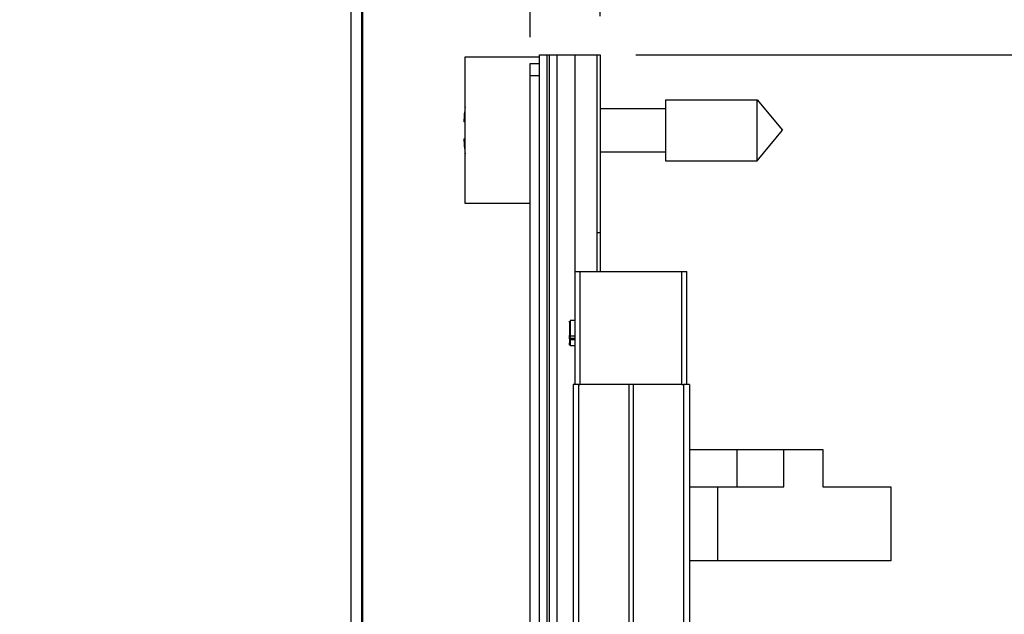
# Model space of a CAD drawing. Header units: inches. Extents: x 0.2 to 16.8, y 0.1 to 10.8.
# Tile 34 of 36: x 8.6 to 10.2, y 7.2 to 8.2. Entities that reach past the tile are written whole.
import ezdxf

# ---------------------------------------------------------------- set-up
doc = ezdxf.new("R2010")
doc.units = ezdxf.units.IN
doc.header["$LTSCALE"] = 0.935
doc.header["$MEASUREMENT"] = 0
doc.layers.get('0').update_dxf_attribs({"linetype": 'CONTINUOUS'})
doc.layers.add('DIMENSIONS', color=7, linetype='CONTINUOUS')
doc.styles.get("Standard").update_dxf_attribs({"font": 'txt', "width": 0.8})
doc.dimstyles.new('DIMSTYLE_1', dxfattribs={"dimtxt": 0.125, "dimasz": 0.18, "dimexe": 0.18, "dimexo": 0.0625, "dimgap": 0.09, "dimtad": 0, "dimtih": 1, "dimtoh": 1, "dimdec": 3, "dimzin": 4, "dimdsep": 46, "dimtxsty": 'STANDARD', "dimblk": '_FILLED', "dimblk1": '_FILLED', "dimblk2": '_FILLED', "dimcen": 0.09, "dimadec": 0, "dimazin": 0, "dimtp": 0.01, "dimtm": 0.01, "dimtfac": 1, "dimtdec": 3, "dimtofl": 0, "dimtmove": 0, "dimatfit": 3, "dimldrblk": '_FILLED', "dimfxl": 1, "dimtolj": 1, "dimtzin": 4, "dimarcsym": 0})
doc.dimstyles.new('DIMSTYLE_2', dxfattribs={"dimtxt": 0.125, "dimasz": 0.18, "dimexe": 0.18, "dimexo": 0.0625, "dimgap": 0.09, "dimtad": 0, "dimtih": 1, "dimtoh": 1, "dimdec": 3, "dimzin": 4, "dimdsep": 46, "dimtxsty": 'STANDARD', "dimblk": '_FILLED', "dimblk1": '_FILLED', "dimblk2": '_FILLED', "dimcen": 0.09, "dimadec": 0, "dimazin": 0, "dimtp": 0.01, "dimtm": 0.01, "dimtfac": 1, "dimtdec": 3, "dimtofl": 0, "dimtmove": 0, "dimatfit": 3, "dimldrblk": '_FILLED', "dimfxl": 1, "dimtolj": 1, "dimtzin": 4, "dimarcsym": 0})

# ---------------------------------------------------------------- blocks, each defined once
blk = doc.blocks.new('_FILLED')
at = {"color": 0, "linetype": 'BYBLOCK'}
blk.add_solid([(0, 0), (-1, 0.1736), (-1, -0.1736)], dxfattribs=at)
blk = doc.blocks.new('*D15')
at = {"layer": 'DIMENSIONS', "color": 2, "linetype": 'CONTINUOUS'}
for p, q in [((9.629, 8.1072), (11.3325, 8.1072)), ((11.2075, 8.1072), (11.2075, 6.0327)), ((11.2075, 3.0403), (11.2075, 5.7827)), ((9.634, 3.0403), (11.3325, 3.0403))]:
    blk.add_line(p, q, dxfattribs=at)
at = {"layer": 'DIMENSIONS', "color": 2, "linetype": 'CONTINUOUS', "xscale": 0.18, "yscale": 0.18, "zscale": 0.18}
for p, rotation in [((11.2075, 8.1072), 90), ((11.2075, 3.0403), 270)]:
    blk.add_blockref('_FILLED', p, dxfattribs=dict(at, rotation=rotation))
at = {"layer": 'DIMENSIONS', "color": 2, "linetype": 'CONTINUOUS', "width": 0.8}
for s, p in [('5.067', (10.545, 5.8452)), ('[', (11.17, 5.8452)), ('128.7', (11.27, 5.8452)), (']', (11.77, 5.8452))]:
    blk.add_text(s, height=0.125, dxfattribs=at).set_placement(p)
blk = doc.blocks.new('*D16')
at = {"layer": 'DIMENSIONS', "color": 2, "linetype": 'CONTINUOUS'}
for p, q in [((9.3689, 8.5149), (9.3689, 8.7947)), ((9.4581, 8.4622), (9.3689, 8.5149)), ((9.4581, 8.1357), (9.4581, 8.4622))]:
    blk.add_line(p, q, dxfattribs=at)
at = {"layer": 'DIMENSIONS', "color": 2, "linetype": 'CONTINUOUS', "width": 0.8}
for s, p in [(']', (9.4314, 9.8822)), ('2.88', (9.4314, 9.4822)), ('[', (9.4314, 9.3822)), ('.113', (9.4314, 8.8572))]:
    blk.add_text(s, height=0.125, rotation=90, dxfattribs=at).set_placement(p)
blk = doc.blocks.new('*D17')
at = {"layer": 'DIMENSIONS', "color": 2, "linetype": 'CONTINUOUS'}
blk.add_line((9.1879, 7.1166), (9.1879, 8.7947), dxfattribs=at)
at = {"layer": 'DIMENSIONS', "color": 2, "linetype": 'CONTINUOUS', "width": 0.8}
for s, p in [(']', (9.2504, 10.1822)), ('9.74', (9.2504, 9.7822)), ('[', (9.2504, 9.6822)), ('.384', (9.2504, 9.1572)), ('3X ', (9.2504, 8.8572))]:
    blk.add_text(s, height=0.125, rotation=90, dxfattribs=at).set_placement(p)
blk = doc.blocks.new('*D18')
at = {"layer": 'DIMENSIONS', "color": 2, "linetype": 'CONTINUOUS'}
for p, q in [((8.9505, 8.6308), (8.9505, 8.7947)), ((9.186, 8.4795), (8.9505, 8.6308)), ((9.186, 6.9264), (9.186, 8.4795))]:
    blk.add_line(p, q, dxfattribs=at)
at = {"layer": 'DIMENSIONS', "color": 2, "linetype": 'CONTINUOUS', "width": 0.8}
for s, p in [(']', (9.013, 9.8822)), ('9.79', (9.013, 9.4822)), ('[', (9.013, 9.3822)), ('.386', (9.013, 8.8572))]:
    blk.add_text(s, height=0.125, rotation=90, dxfattribs=at).set_placement(p)
blk = doc.blocks.new('*D19')
at = {"layer": 'DIMENSIONS', "color": 2, "linetype": 'CONTINUOUS'}
for p, q in [((8.7056, 8.6436), (8.7056, 8.7947)), ((9.169, 8.3621), (8.7056, 8.6436)), ((9.169, 5.5542), (9.169, 8.3621))]:
    blk.add_line(p, q, dxfattribs=at)
at = {"layer": 'DIMENSIONS', "color": 2, "linetype": 'CONTINUOUS', "width": 0.8}
for s, p in [(']', (8.7681, 9.9822)), ('10.22', (8.7681, 9.4822)), ('[', (8.7681, 9.3822)), ('.403', (8.7681, 8.8572))]:
    blk.add_text(s, height=0.125, rotation=90, dxfattribs=at).set_placement(p)
blk = doc.blocks.new('*D20')
at = {"layer": 'DIMENSIONS', "color": 2, "linetype": 'CONTINUOUS'}
blk.add_line((9.5715, 8.1697), (9.5715, 8.7947), dxfattribs=at)
at = {"layer": 'DIMENSIONS', "color": 2, "linetype": 'CONTINUOUS', "width": 0.8}
for s, p in [(']', (9.634, 9.5822)), ('0', (9.634, 9.4822)), ('[', (9.634, 9.3822)), ('.000', (9.634, 8.8572))]:
    blk.add_text(s, height=0.125, rotation=90, dxfattribs=at).set_placement(p)

msp = doc.modelspace()

# ---------------------------------------------------------------- linework, layer by layer
at = {"color": 7, "linetype": 'CONTINUOUS'}
for p, q in [((9.3531, 7.8667), (9.3531, 8.1037)), ((9.3531, 8.1037), (9.4731, 8.1037)), ((9.4731, 8.0819), (9.4731, 8.1072)), ((9.4731, 8.1072), (9.5715, 8.1072)), ((9.5015, 8.1072), (9.5015, 3.0403)), ((9.5665, 7.7572), (9.5665, 8.1072)), ((9.5715, 8.1072), (9.5715, 7.7572)), ((9.4581, 3.0542), (9.4581, 8.0932)), ((9.4581, 8.0932), (9.4731, 8.0932)), ((9.4733, 3.0742), (9.4733, 8.0732)), ((9.6768, 8.0344), (9.6768, 7.936)), ((9.6768, 8.0344), (9.8249, 8.0344)), ((9.8249, 7.936), (9.8249, 8.0344)), ((9.8249, 8.0344), (9.8662, 7.9852)), ((9.5715, 8.0203), (9.6768, 8.0203)), ((9.3531, 7.999), (9.351, 7.999)), ((9.8249, 7.936), (9.8662, 7.9852)), ((9.351, 7.9715), (9.3531, 7.9715)), ((9.5715, 7.9502), (9.6768, 7.9502)), ((9.6768, 7.936), (9.8249, 7.936)), ((9.4581, 7.8667), (9.3531, 7.8667)), ((9.5307, 7.5742), (9.5307, 7.7572)), ((9.5307, 7.7572), (9.7115, 7.7572)), ((9.7115, 7.5742), (9.7115, 7.7572)), ((9.522, 7.6508), (9.522, 7.6536)), ((9.5275, 7.5742), (9.5275, 3.5742)), ((9.5371, 7.5742), (9.5275, 7.5742)), ((9.7041, 7.5742), (9.5387, 7.5742)), ((9.7155, 7.5742), (9.706, 7.5742)), ((9.7155, 7.5742), (9.7155, 3.5742)), ((9.7155, 7.4692), (9.9311, 7.4692)), ((9.7928, 7.4092), (9.7928, 7.4692)), ((9.8681, 7.4092), (9.8681, 7.4692)), ((9.9311, 7.4692), (9.9311, 7.4092)), ((9.7155, 7.4092), (9.8681, 7.4092)), ((9.9311, 7.4092), (10.0411, 7.4092)), ((10.0411, 7.4092), (10.0411, 7.2892)), ((10.0411, 7.2892), (9.7155, 7.2892))]:
    msp.add_line(p, q, dxfattribs=at)
at = {"color": 9, "linetype": 'CONTINUOUS'}
for p, q in [((9.4851, 8.1072), (9.4851, 3.0403)), ((9.4895, 3.0403), (9.4895, 8.1072)), ((9.5307, 7.7572), (9.5307, 8.1072)), ((9.4733, 8.0732), (9.4581, 8.0732)), ((9.5715, 7.8197), (9.5665, 7.8197)), ((9.5387, 7.7572), (9.5387, 7.5742)), ((9.7035, 7.5742), (9.7035, 7.7572)), ((9.5307, 7.6489), (9.522, 7.6489)), ((9.522, 7.6481), (9.5307, 7.6481)), ((9.523, 7.6532), (9.5307, 7.6532)), ((9.5365, 7.5742), (9.5365, 3.5742)), ((9.6184, 3.5742), (9.6184, 7.5742)), ((9.6246, 7.5742), (9.6246, 3.5742)), ((9.7066, 3.5742), (9.7066, 7.5742)), ((9.7618, 7.2892), (9.7618, 7.4092))]:
    msp.add_line(p, q, dxfattribs=at)
at = {"color": 6, "linetype": 'CONTINUOUS'}
for p, q in [((9.522, 7.6751), (9.522, 7.6767)), ((9.523, 7.6778), (9.523, 7.6532)), ((9.5307, 7.6778), (9.523, 7.6778)), ((9.522, 7.6481), (9.522, 7.6508)), ((9.522, 7.6476), (9.523, 7.6471)), ((9.522, 7.6378), (9.522, 7.6415)), ((9.523, 7.6471), (9.523, 7.637)), ((9.523, 7.6471), (9.5307, 7.6471)), ((9.5307, 7.6368), (9.523, 7.6368))]:
    msp.add_line(p, q, dxfattribs=at)
at = {"color": 2, "linetype": 'CONTINUOUS'}
for p, q in [((9.522, 7.6751), (9.522, 7.6536)), ((9.522, 7.6481), (9.522, 7.6415))]:
    msp.add_line(p, q, dxfattribs=at)
at = {"color": 7, "linetype": 'CONTINUOUS'}
for start, end in [(173.0313, 177.4743), (182.5257, 186.9687)]:
    msp.add_arc((9.6634, 7.9852), 0.3127, start, end, dxfattribs=at)
for points, knots in [([(9.4733, 8.0732), (9.4733, 8.0748), (9.4732, 8.0777), (9.4731, 8.0806), (9.4731, 8.0819)], [0, 0, 0, 0, 0.52475, 1, 1, 1, 1]), ([(9.5365, 7.5742), (9.5367, 7.5742), (9.537, 7.5742), (9.5374, 7.5742), (9.5376, 7.5742)], [0, 0, 0, 0, 0.521024, 1, 1, 1, 1]), ([(9.5376, 7.5742), (9.5378, 7.5742), (9.5381, 7.5742), (9.5385, 7.5742), (9.5387, 7.5742)], [0, 0, 0, 0, 0.492147, 1, 1, 1, 1]), ([(9.7035, 7.5742), (9.7038, 7.5742), (9.7043, 7.5742), (9.7048, 7.5742), (9.705, 7.5742)], [0, 0, 0, 0, 0.508609, 1, 1, 1, 1]), ([(9.705, 7.5742), (9.7053, 7.5742), (9.7058, 7.5742), (9.7063, 7.5742), (9.7066, 7.5742)], [0, 0, 0, 0, 0.447759, 1, 1, 1, 1])]:
    msp.add_open_spline(points, degree=3, knots=knots, dxfattribs=at)
at = {"color": 6, "linetype": 'CONTINUOUS'}
msp.add_open_spline([(9.5226, 7.6507), (9.5224, 7.6503), (9.5222, 7.65), (9.522, 7.6496)], degree=3, dxfattribs=at)
msp.add_open_spline([(9.523, 7.6532), (9.523, 7.6527), (9.5229, 7.6519), (9.5227, 7.651), (9.5226, 7.6507)], degree=3, knots=[0, 0, 0, 0, 0.51092, 1, 1, 1, 1], dxfattribs=at)

# ---------------------------------------------------------------- dimensions: what is measured, and where the dimension line sits
at = {"layer": 'DIMENSIONS', "color": 2, "linetype": 'CONTINUOUS'}
dim = msp.add_ordinate_dim(feature_location=(9.1879, 7.1166), offset=(0, 1.6781), dtype=1, origin=(9.5715, 8.1072), text='3X <>', dimstyle='DIMSTYLE_1', dxfattribs=at)
dim.commit()
dim.dimension.update_dxf_attribs({"geometry": '*D17', "text_midpoint": (9.1879, 9.5697)})
for feature_location, offset, dtype, origin, picture, middle in [((9.169, 5.5542), (-0.4634, 3.2405), 0, (9.5715, 8.1072), '*D19', (8.7056, 9.4697)), ((9.186, 6.9264), (-0.2355, 1.8684), 0, (9.5715, 8.1072), '*D18', (8.9505, 9.4197)), ((9.4580867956, 8.1357297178), (-0.0891403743, 0.659), 0, (9.5715119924, 8.1072297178), '*D16', (9.3689464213, 9.4197297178)), ((9.5715119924, 8.1697297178), (0, 0.625), 1, (9.5715119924, 8.1072297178), '*D20', (9.5715119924, 9.2697297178))]:
    dim = msp.add_ordinate_dim(feature_location=feature_location, offset=offset, dtype=dtype, origin=origin, dimstyle='DIMSTYLE_1', dxfattribs=at)
    dim.commit()
    dim.dimension.update_dxf_attribs({"geometry": picture, "text_midpoint": middle})
dim = msp.add_linear_dim(base=(11.2075, 8.1072), p1=(9.634, 3.0403), p2=(9.629, 8.1072), angle=90, dimstyle='DIMSTYLE_2', dxfattribs=at)
dim.commit()
dim.dimension.update_dxf_attribs({"geometry": '*D15', "text_midpoint": (11.2075, 5.9077), "dimtype": 160})

doc.saveas('drawing.dxf')
